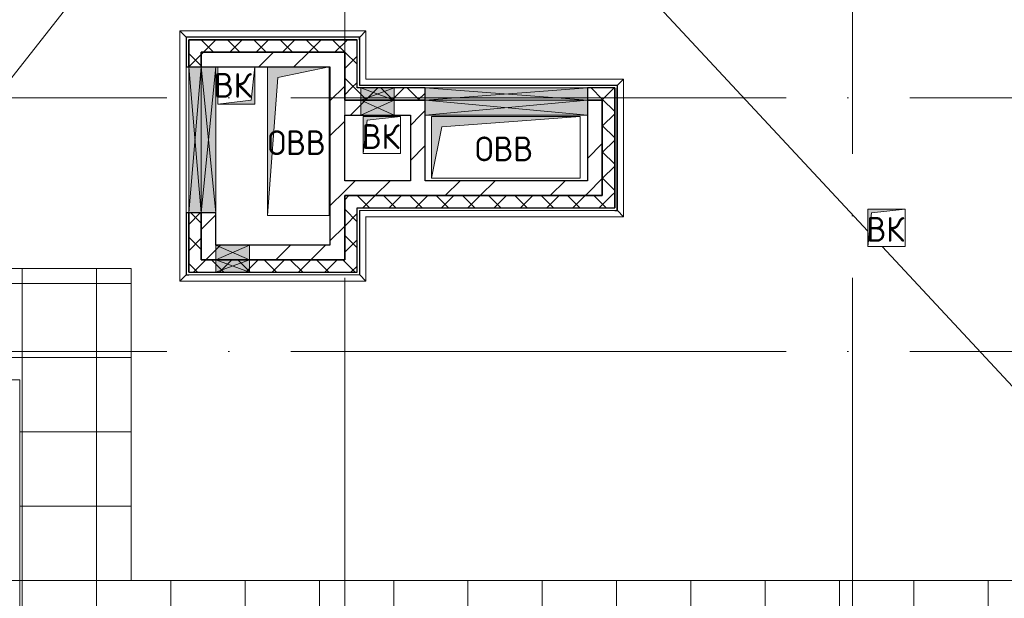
# Model space of a CAD drawing. Header units: millimetres. Extents: x -30540 to 150652, y -11730 to 123410.
# Tile 109 of 113: x 113980 to 121932, y 79656 to 84332. Entities that reach past the tile are written whole.
import ezdxf

# ---------------------------------------------------------------- set-up
doc = ezdxf.new("R2010")
doc.units = ezdxf.units.MM
doc.linetypes.add('ADSK_Линия сетки', pattern=[5000, 4000, -500, 0, -500])
for name, color, linetype, lineweight in [('A-____-NOTE-TEXT', 7, 'Continuous', 18), ('A-GENM-____-OTLN', 7, 'Continuous', 18), ('A-GLAZ-____-MCUT', 7, 'Continuous', 9), ('A-GLAZ-____-OTLN', 7, 'Continuous', 18), ('A-ROOF-____-OTLN', 7, 'Continuous', 18), ('A-ROOF-____-PATT', 7, 'Continuous', 18), ('A-WALL-____-MCUT', 7, 'Continuous', 40), ('A-WALL-____-OTLN', 7, 'Continuous', 18), ('A-WALL-____-PATT', 7, 'Continuous', 40), ('M-EQPM-____-OTLN', 7, 'Continuous', 18), ('S-GRID-____-OTLN', 7, 'Continuous', 9)]:
    doc.layers.add(name, color=color, linetype=linetype, lineweight=lineweight)
doc.styles.add('GOST Common', font='GOST_Common.ttf', dxfattribs={"height": 200})
pattern_1 = [(45, (0, 0), (-424.264, 424.264), []), (45, (0, 282.8), (-424.264, 424.264), [])]
pattern_2 = [(45, (0, 0), (-106.06602, 106.06602), []), (135, (0, 0), (-106.06602, -106.06602), [])]

# ---------------------------------------------------------------- blocks, each defined once
blk = doc.blocks.new('АР_Канал вертикальный прямоугольный - ВК-V47-Кровля ЭЛ')
at = {"layer": 'M-EQPM-____-OTLN', "lineweight": 13, "true_color": 0xe2e2e2}
blk.add_hatch(color=254, dxfattribs=at).paths.add_polyline_path([(-150, -150), (-120, 120), (150, 150), (-150, 150)])
at = {"layer": 'M-EQPM-____-OTLN', "color": 253, "lineweight": 13, "true_color": 0xaaaaaa}
for p, q in [((150, 150), (-150, 150)), ((-150, 150), (-150, -150)), ((150, 150), (-150, 150)), ((-150, 150), (-150, -150)), ((-150, -150), (-150, 150)), ((-150, 150), (150, 150)), ((-150, -150), (-120, 120)), ((-150, -150), (-120, 120)), ((-120, 120), (150, 150)), ((-120, 120), (150, 150)), ((150, -150), (150, 150)), ((150, 150), (150, -150)), ((-150, -150), (150, -150)), ((150, -150), (-150, -150))]:
    blk.add_line(p, q, dxfattribs=at)
blk = doc.blocks.new('АР_Канал вертикальный прямоугольный - ВК-7292117-Кровля ЭЛ')
at = {"layer": 'M-EQPM-____-OTLN', "lineweight": 13, "true_color": 0xe2e2e2}
blk.add_hatch(color=254, dxfattribs=at).paths.add_polyline_path([(-150, -150), (-120, 120), (150, 150), (-150, 150)])
at = {"layer": 'M-EQPM-____-OTLN', "color": 253, "lineweight": 13, "true_color": 0xaaaaaa}
for p, q in [((150, 150), (-150, 150)), ((-150, 150), (-150, -150)), ((150, 150), (-150, 150)), ((-150, 150), (-150, -150)), ((-150, -150), (-150, 150)), ((-150, 150), (150, 150)), ((-150, -150), (-120, 120)), ((-150, -150), (-120, 120)), ((-120, 120), (150, 150)), ((-120, 120), (150, 150)), ((150, -150), (150, 150)), ((150, 150), (150, -150)), ((-150, -150), (150, -150)), ((150, -150), (-150, -150))]:
    blk.add_line(p, q, dxfattribs=at)
blk = doc.blocks.new('АР_Канал вертикальный прямоугольный - ВК-V48-Кровля ЭЛ')
at = {"layer": 'M-EQPM-____-OTLN', "lineweight": 13, "true_color": 0xe2e2e2}
blk.add_hatch(color=254, dxfattribs=at).paths.add_polyline_path([(86.8, 150), (-150, 150), (-150, -150), (-120, 120), (150, 150)])
at = {"layer": 'M-EQPM-____-OTLN', "color": 253, "lineweight": 13, "true_color": 0xaaaaaa}
for p, q in [((150, 150), (-150, 150)), ((-150, 150), (-150, -150)), ((150, 150), (-150, 150)), ((-150, 150), (-150, -150)), ((-150, -150), (-150, 150)), ((-150, 150), (150, 150)), ((-150, -150), (-120, 120)), ((-150, -150), (-120, 120)), ((-120, 120), (150, 150)), ((-120, 120), (150, 150)), ((150, -150), (150, 150)), ((150, 150), (150, -150))]:
    blk.add_line(p, q, dxfattribs=at)
blk = doc.blocks.new('АР_Канал вертикальный прямоугольный - ОВВ-V52-Кровля ЭЛ')
at = {"layer": 'M-EQPM-____-OTLN', "lineweight": 13, "true_color": 0xe2e2e2}
blk.add_hatch(color=254, dxfattribs=at).paths.add_polyline_path([(-600, -250), (-515, 165), (600, 250), (-600, 250)])
at = {"layer": 'M-EQPM-____-OTLN', "color": 253, "lineweight": 13, "true_color": 0xaaaaaa}
for p, q in [((600, 250), (-600, 250)), ((-600, 250), (-600, -250)), ((600, 250), (-600, 250)), ((-600, 250), (-600, -250)), ((-600, -250), (-600, 250)), ((-600, 250), (600, 250)), ((-515, 165), (600, 250)), ((-515, 165), (600, 250)), ((600, -250), (600, 250)), ((600, 250), (600, -250)), ((-600, -250), (-515, 165)), ((-600, -250), (-515, 165)), ((-600, -250), (600, -250)), ((600, -250), (-600, -250))]:
    blk.add_line(p, q, dxfattribs=at)
blk = doc.blocks.new('АР_Канал вертикальный прямоугольный - ОВВ-7476164-Кровля ЭЛ')
at = {"layer": 'M-EQPM-____-OTLN', "lineweight": 13, "true_color": 0xe2e2e2}
blk.add_hatch(color=254, dxfattribs=at).paths.add_polyline_path([(-250, -600), (-165, 515), (250, 600), (-250, 600), (-250, -312.3)])
at = {"layer": 'M-EQPM-____-OTLN', "color": 253, "lineweight": 13, "true_color": 0xaaaaaa}
for p, q in [((-250, 600), (-250, -600)), ((-250, 600), (-250, -600)), ((-250, -600), (-250, 600)), ((-165, 515), (250, 600)), ((-165, 515), (250, 600)), ((250, -600), (250, 600)), ((250, 600), (250, -600)), ((-250, -600), (-165, 515)), ((-250, -600), (-165, 515)), ((-250, -600), (250, -600)), ((250, -600), (-250, -600))]:
    blk.add_line(p, q, dxfattribs=at)
blk = doc.blocks.new('АР_Отверстие прямоугольное - ВК-6814870-Кровля ЭЛ')
at = {"layer": 'A-GLAZ-____-OTLN', "lineweight": 13, "true_color": 0xf0f0f0}
blk.add_hatch(color=7, dxfattribs=at).paths.add_polyline_path([(780, 60), (-530, 60), (-530, -60), (780, -60)])
at = {"layer": 'A-GLAZ-____-MCUT', "color": 253, "lineweight": 15, "true_color": 0xaaaaaa}
for p, q in [((-530, 60), (-530, -60)), ((780, 60), (780, -60))]:
    blk.add_line(p, q, dxfattribs=at)
at = {"layer": 'A-GLAZ-____-OTLN', "color": 253, "lineweight": 5, "true_color": 0xaaaaaa}
for p, q in [((780, 60), (-530, -60)), ((-530, 60), (780, -60))]:
    blk.add_line(p, q, dxfattribs=at)
at = {"layer": 'A-GLAZ-____-OTLN', "color": 253, "lineweight": 13, "true_color": 0xaaaaaa}
for p, q in [((780, 60), (-530, 60)), ((-530, 60), (-530, -60)), ((780, -60), (780, 60)), ((-530, -60), (780, -60))]:
    blk.add_line(p, q, dxfattribs=at)
blk = doc.blocks.new('АР_Отверстие прямоугольное - ВК-6815299-Кровля ЭЛ')
at = {"layer": 'A-GLAZ-____-OTLN', "lineweight": 13, "true_color": 0xf0f0f0}
blk.add_hatch(color=7, dxfattribs=at).paths.add_polyline_path([(-530, -50), (780, -50), (780, 50), (-530, 50)])
at = {"layer": 'A-GLAZ-____-MCUT', "color": 253, "lineweight": 15, "true_color": 0xaaaaaa}
for p, q in [((-530, 50), (-530, -50)), ((780, 50), (780, -50))]:
    blk.add_line(p, q, dxfattribs=at)
at = {"layer": 'A-GLAZ-____-OTLN', "color": 253, "lineweight": 5, "true_color": 0xaaaaaa}
for p, q in [((780, 50), (-530, -50)), ((-530, 50), (780, -50))]:
    blk.add_line(p, q, dxfattribs=at)
at = {"layer": 'A-GLAZ-____-OTLN', "color": 253, "lineweight": 13, "true_color": 0xaaaaaa}
for p, q in [((780, 50), (-530, 50)), ((-530, 50), (-530, -50)), ((780, -50), (780, 50)), ((-530, -50), (780, -50))]:
    blk.add_line(p, q, dxfattribs=at)
blk = doc.blocks.new('АР_Отверстие прямоугольное - ВК-7933436-Кровля ЭЛ')
at = {"layer": 'A-GLAZ-____-OTLN', "lineweight": 13, "true_color": 0xf0f0f0}
blk.add_hatch(color=7, dxfattribs=at).paths.add_polyline_path([(-10, -60), (260, -60), (260, 60), (-10, 60)])
at = {"layer": 'A-GLAZ-____-MCUT', "color": 253, "lineweight": 15, "true_color": 0xaaaaaa}
for p, q in [((-10, 60), (-10, -60)), ((260, 60), (260, -60))]:
    blk.add_line(p, q, dxfattribs=at)
at = {"layer": 'A-GLAZ-____-OTLN', "color": 253, "lineweight": 5, "true_color": 0xaaaaaa}
for p, q in [((260, 60), (-10, -60)), ((-10, 60), (260, -60))]:
    blk.add_line(p, q, dxfattribs=at)
at = {"layer": 'A-GLAZ-____-OTLN', "color": 253, "lineweight": 13, "true_color": 0xaaaaaa}
for p, q in [((260, 60), (-10, 60)), ((-10, 60), (-10, -60)), ((260, -60), (260, 60)), ((-10, -60), (260, -60))]:
    blk.add_line(p, q, dxfattribs=at)
blk = doc.blocks.new('АР_Отверстие прямоугольное - ВК-7933574-Кровля ЭЛ')
at = {"layer": 'A-GLAZ-____-OTLN', "lineweight": 13, "true_color": 0xf0f0f0}
blk.add_hatch(color=7, dxfattribs=at).paths.add_polyline_path([(260, 50), (-10, 50), (-10, -50), (260, -50)])
at = {"layer": 'A-GLAZ-____-MCUT', "color": 253, "lineweight": 15, "true_color": 0xaaaaaa}
for p, q in [((-10, 50), (-10, -50)), ((260, 50), (260, -50))]:
    blk.add_line(p, q, dxfattribs=at)
at = {"layer": 'A-GLAZ-____-OTLN', "color": 253, "lineweight": 5, "true_color": 0xaaaaaa}
for p, q in [((260, 50), (-10, -50)), ((-10, 50), (260, -50))]:
    blk.add_line(p, q, dxfattribs=at)
at = {"layer": 'A-GLAZ-____-OTLN', "color": 253, "lineweight": 13, "true_color": 0xaaaaaa}
for p, q in [((260, 50), (-10, 50)), ((-10, 50), (-10, -50)), ((260, -50), (260, 50)), ((-10, -50), (260, -50))]:
    blk.add_line(p, q, dxfattribs=at)
blk = doc.blocks.new('АР_Отверстие прямоугольное - ВК-6777449-Кровля ЭЛ')
at = {"layer": 'A-GLAZ-____-OTLN', "lineweight": 13, "true_color": 0xf0f0f0}
blk.add_hatch(color=7, dxfattribs=at).paths.add_polyline_path([(-465, -60), (715, -60), (715, 60), (-465, 60)])
at = {"layer": 'A-GLAZ-____-MCUT', "color": 253, "lineweight": 15, "true_color": 0xaaaaaa}
for p, q in [((-465, 60), (-465, -60)), ((715, 60), (715, -60))]:
    blk.add_line(p, q, dxfattribs=at)
at = {"layer": 'A-GLAZ-____-OTLN', "color": 253, "lineweight": 5, "true_color": 0xaaaaaa}
for p, q in [((715, 60), (-465, -60)), ((-465, 60), (715, -60))]:
    blk.add_line(p, q, dxfattribs=at)
at = {"layer": 'A-GLAZ-____-OTLN', "color": 253, "lineweight": 13, "true_color": 0xaaaaaa}
for p, q in [((715, 60), (-465, 60)), ((-465, 60), (-465, -60)), ((715, -60), (715, 60)), ((-465, -60), (715, -60))]:
    blk.add_line(p, q, dxfattribs=at)
blk = doc.blocks.new('АР_Отверстие прямоугольное - ВК-6778464-Кровля ЭЛ')
at = {"layer": 'A-GLAZ-____-OTLN', "lineweight": 13, "true_color": 0xf0f0f0}
blk.add_hatch(color=7, dxfattribs=at).paths.add_polyline_path([(715, 50), (-465, 50), (-465, -50), (715, -50)])
at = {"layer": 'A-GLAZ-____-MCUT', "color": 253, "lineweight": 15, "true_color": 0xaaaaaa}
for p, q in [((-465, 50), (-465, -50)), ((715, 50), (715, -50))]:
    blk.add_line(p, q, dxfattribs=at)
at = {"layer": 'A-GLAZ-____-OTLN', "color": 253, "lineweight": 5, "true_color": 0xaaaaaa}
for p, q in [((715, 50), (-465, -50)), ((-465, 50), (715, -50))]:
    blk.add_line(p, q, dxfattribs=at)
at = {"layer": 'A-GLAZ-____-OTLN', "color": 253, "lineweight": 13, "true_color": 0xaaaaaa}
for p, q in [((715, 50), (-465, 50)), ((-465, 50), (-465, -50)), ((715, -50), (715, 50)), ((-465, -50), (715, -50))]:
    blk.add_line(p, q, dxfattribs=at)
blk = doc.blocks.new('_GM_Dt-St-D_Фартук гнутый из оцинкованной стали_Пристенный_Тип 1__c-верхняя кромка с отгибом_ - ФС-1_3_50х70У100-1_5_t__RAL7016-7555912-Кровля ЭЛ')
at = {"layer": 'A-GENM-____-OTLN', "color": 253, "lineweight": 13, "true_color": 0xaaaaaa}
for p, q in [((0, 50), (2081.5, 50)), ((50, 0), (0, 50)), ((50, 0), (2131.5, 0)), ((50, 0), (50, -1.5)), ((2131.5, -1.5), (2131.5, 0)), ((71.5, -1.5), (2131.5, -1.5))]:
    blk.add_line(p, q, dxfattribs=at)
blk = doc.blocks.new('_GM_Dt-St-D_Фартук гнутый из оцинкованной стали_Пристенный_Тип 1__c-верхняя кромка с отгибом_ - ФС-1_3_50х70У100-1_5_t__RAL7016-7555908-Кровля ЭЛ')
at = {"layer": 'A-GENM-____-OTLN', "color": 253, "lineweight": 13, "true_color": 0xaaaaaa}
for p, q in [((0, 50), (1503, 50)), ((50, 0), (0, 50)), ((50, 0), (1453, 0)), ((50, 0), (50, -1.5)), ((1503, 50), (1453, 0)), ((1453, -1.5), (1453, 0)), ((50, -1.5), (1431.5, -1.5))]:
    blk.add_line(p, q, dxfattribs=at)
blk = doc.blocks.new('_GM_Dt-St-D_Фартук гнутый из оцинкованной стали_Пристенный_Тип 1__c-верхняя кромка с отгибом_ - ФС-1_3_50х70У100-1_5_t__RAL7016-7555964-Кровля ЭЛ')
at = {"layer": 'A-GENM-____-OTLN', "color": 253, "lineweight": 13, "true_color": 0xaaaaaa}
for p, q in [((50, 1.5), (50, 0)), ((1973, 0), (50, 0)), ((1973, 0), (1973, 1.5)), ((1973, 0), (2023, -50)), ((0, -50), (50, 0)), ((2023, -50), (0, -50))]:
    blk.add_line(p, q, dxfattribs=at)
blk = doc.blocks.new('_GM_Dt-St-D_Фартук гнутый из оцинкованной стали_Пристенный_Тип 1__c-верхняя кромка с отгибом_ - ФС-1_3_50х70У100-1_5_t__RAL7016-7555901-Кровля ЭЛ')
at = {"layer": 'A-GENM-____-OTLN', "color": 253, "lineweight": 13, "true_color": 0xaaaaaa}
for p, q in [((0, 50), (391.5, 50)), ((50, 0), (0, 50)), ((50, 0), (441.5, 0)), ((50, 0), (50, -1.5)), ((441.5, -1.5), (441.5, 0)), ((71.5, -1.5), (441.5, -1.5))]:
    blk.add_line(p, q, dxfattribs=at)
blk = doc.blocks.new('_GM_Dt-St-D_Фартук гнутый из оцинкованной стали_Пристенный_Тип 1__c-верхняя кромка с отгибом_ - ФС-1_3_50х70У100-1_5_t__RAL7016-V57-Кровля ЭЛ')
at = {"layer": 'A-GENM-____-OTLN', "color": 253, "lineweight": 13, "true_color": 0xaaaaaa}
for p, q in [((50, 1.5), (50, 0)), ((2131.5, 1.5), (50, 1.5)), ((2131.5, 0), (50, 0)), ((2131.5, 0), (2131.5, 1.5)), ((0, -50), (50, 0)), ((2081.5, -50), (0, -50))]:
    blk.add_line(p, q, dxfattribs=at)
blk = doc.blocks.new('_GM_Dt-St-D_Фартук гнутый из оцинкованной стали_Пристенный_Тип 1__c-верхняя кромка с отгибом_ - ФС-1_3_50х70У100-1_5_t__RAL7016-7555905-Кровля ЭЛ')
at = {"layer": 'A-GENM-____-OTLN', "color": 253, "lineweight": 13, "true_color": 0xaaaaaa}
for p, q in [((50, 1.5), (50, 0)), ((1453, 0), (50, 0)), ((1453, 0), (1453, 1.5)), ((1453, 0), (1503, -50)), ((0, -50), (50, 0)), ((1503, -50), (0, -50))]:
    blk.add_line(p, q, dxfattribs=at)
blk = doc.blocks.new('_GM_Dt-St-D_Фартук гнутый из оцинкованной стали_Пристенный_Тип 1__c-верхняя кромка с отгибом_ - ФС-1_3_50х70У100-1_5_t__RAL7016-7561398-Кровля ЭЛ')
at = {"layer": 'A-GENM-____-OTLN', "color": 253, "lineweight": 13, "true_color": 0xaaaaaa}
for p, q in [((0, 0), (521.5, 0)), ((0, 0), (0, -1.5)), ((50, 50), (571.5, 50)), ((571.5, 50), (521.5, 0)), ((521.5, -1.5), (521.5, 0)), ((0, -1.5), (521.5, -1.5))]:
    blk.add_line(p, q, dxfattribs=at)
blk = doc.blocks.new('_GM_Dt-St-D_Фартук гнутый из оцинкованной стали_Пристенный_Тип 1__c-верхняя кромка с отгибом_ - ФС-1_3_50х70У100-1_5_t__RAL7016-V58-Кровля ЭЛ')
at = {"layer": 'A-GENM-____-OTLN', "color": 253, "lineweight": 13, "true_color": 0xaaaaaa}
for p, q in [((0, 50), (1113, 50)), ((50, 0), (0, 50)), ((50, 0), (1063, 0)), ((50, 0), (50, -1.5)), ((1113, 50), (1063, 0)), ((1063, -1.5), (1063, 0)), ((50, -1.5), (71.5, -1.5))]:
    blk.add_line(p, q, dxfattribs=at)
blk = doc.blocks.new('Наметкина 10_РД_АР_К3_отсоединено_rvt-1-Кровля ЭЛ')
at = {"layer": 'A-ROOF-____-PATT', "lineweight": 5, "true_color": 0xd2d2d2}
h = blk.add_hatch(dxfattribs=at)
h.set_pattern_fill('FP_14', color=254, style=0, pattern_type=2)
h.set_pattern_definition([(0, (0, 0), (0, 600), []), (90, (0, 0), (-600, 4e-14), [])])
h.paths.add_polyline_path([(84989.6, 76250), (85101.5, 76250), (85101.5, 85261), (88675.3, 85261), (88675.3, 89725), (95725.3, 89725), (95725.3, 86171.5), (95751.8, 86171.5), (95751.8, 81328.5), (95725.3, 81328.5), (95725.3, 81020), (93155.3, 81020), (93155.3, 77690), (94055.3, 77690), (94055.3, 80120), (96625.3, 80120), (96625.3, 85950), (99800.3, 85950), (99800.3, 88410), (103091.7, 88410), (103091.7, 81075), (102295.3, 81075), (102295.3, 81065), (102045.3, 81065), (102045.3, 81075), (100100.3, 81075), (100100.3, 80175), (108900.3, 80175), (108900.3, 81422), (113980.3, 81422), (113980.3, 78900), (125861.4, 78900), (125861.4, 89310), (109999.3, 89310), (109999.3, 92647.9), (103091.7, 92647.9), (103091.7, 89310), (96676.3, 89310), (96676.3, 90625), (75676.8, 90625), (75676.8, 89725), (87775.3, 89725), (87775.3, 86161), (84201.5, 86161), (84201.5, 81350), (82201.5, 81350), (82201.5, 80390), (75135.3, 80390), (75135.3, 82150), (66605.3, 82150), (66605.3, 85800), (69728.8, 85800), (69728.8, 86800), (65705.3, 86800), (65705.3, 85850), (65735.3, 85850), (65735.3, 85550), (65705.3, 85550), (65705.3, 83050), (65735.3, 83050), (65735.3, 82750), (65705.3, 82750), (65705.3, 81250), (73695.3, 81250), (73695.3, 79490), (82201.5, 79490), (82201.5, 78250), (84331.5, 78250), (84331.5, 76250)])
h.paths.add_polyline_path([(114880.3, 79800), (114880.3, 82322), (108000.3, 82322), (108000.3, 81075), (104005.3, 81075), (104005.3, 91747.9), (109099.3, 91747.9), (109099.3, 85625.1), (114880.3, 85625.1), (114880.3, 88410), (124961.4, 88410), (124961.4, 85826.5), (125006.8, 85826.5), (125006.8, 83673.5), (124961.4, 83673.5), (124961.4, 79800), (117687.1, 79800)])
h.paths.add_polyline_path([(97735.3, 86000), (97705.3, 86000), (97705.3, 86300), (98005.3, 86300), (98005.3, 86000)])
h.paths.add_polyline_path([(113599.9, 86525.1), (109999.3, 86525.1), (109999.3, 88410), (113980.3, 88410), (113980.3, 86525.1)])
h.paths.add_polyline_path([(75625.3, 89725), (75625.3, 90625), (75605.3, 90625), (75605.3, 89725)])
at = {"layer": 'A-WALL-____-PATT', "lineweight": 5, "true_color": 0xaaaaaa}
h = blk.add_hatch(dxfattribs=at)
h.set_pattern_fill('FP_13', color=253, style=0, pattern_type=2)
h.set_pattern_definition(pattern_2)
h.paths.add_polyline_path([(115345.3, 82390), (115445.3, 82390), (115445.3, 82770), (115345.3, 82770)])
h.paths.add_polyline_path([(115345.3, 83950), (115445.3, 83950), (115445.3, 84170), (115345.3, 84170)])
h = blk.add_hatch(dxfattribs=at)
h.set_pattern_fill('FP_13', color=253, style=0, pattern_type=2)
h.set_pattern_definition(pattern_2)
h.paths.add_polyline_path([(115445.3, 84070), (116705.3, 84070), (116705.3, 84170), (115445.3, 84170)])
h = blk.add_hatch(dxfattribs=at)
h.set_pattern_fill('FP_12', color=253, style=0, pattern_type=2)
h.set_pattern_definition(pattern_1)
h.paths.add_polyline_path([(115445.3, 83950), (116485.3, 83950), (116485.3, 84070), (115445.3, 84070)])
h = blk.add_hatch(dxfattribs=at)
h.set_pattern_fill('FP_12', color=253, style=0, pattern_type=2)
h.set_pattern_definition(pattern_1)
h.paths.add_polyline_path([(116485.3, 82510), (116605.3, 82510), (116605.3, 84070), (116485.3, 84070), (116485.3, 83037.7)])
h = blk.add_hatch(dxfattribs=at)
h.set_pattern_fill('FP_13', color=253, style=0, pattern_type=2)
h.set_pattern_definition(pattern_2)
h.paths.add_polyline_path([(116605.3, 83780), (116705.3, 83780), (116705.3, 84070), (116605.3, 84070)])
h = blk.add_hatch(dxfattribs=at)
h.set_pattern_fill('FP_13', color=253, style=0, pattern_type=2)
h.set_pattern_definition(pattern_2)
h.paths.add_polyline_path([(116605.3, 83680), (117255.3, 83680), (117255.3, 83780), (116605.3, 83780)])
h.paths.add_polyline_path([(118565.3, 83680), (118685.3, 83680), (118685.3, 83780), (118565.3, 83780)])
h = blk.add_hatch(dxfattribs=at)
h.set_pattern_fill('FP_13', color=253, style=0, pattern_type=2)
h.set_pattern_definition(pattern_2)
h.paths.add_polyline_path([(118685.3, 82910), (118785.3, 82910), (118785.3, 83780), (118685.3, 83780), (118685.3, 83680)])
h = blk.add_hatch(dxfattribs=at)
h.set_pattern_fill('FP_12', color=253, style=0, pattern_type=2)
h.set_pattern_definition(pattern_1)
h.paths.add_polyline_path([(116605.3, 83560), (117255.3, 83560), (117255.3, 83680), (116605.3, 83680)])
h = blk.add_hatch(dxfattribs=at)
h.set_pattern_fill('FP_12', color=253, style=0, pattern_type=2)
h.set_pattern_definition(pattern_1)
h.paths.add_polyline_path([(118565.3, 82910), (118685.3, 82910), (118685.3, 83680), (118565.3, 83680), (118565.3, 83030)])
h = blk.add_hatch(dxfattribs=at)
h.set_pattern_fill('FP_12', color=253, style=0, pattern_type=2)
h.set_pattern_definition(pattern_1)
h.paths.add_polyline_path([(117135.3, 83030), (117255.3, 83030), (117255.3, 83560), (117135.3, 83560), (117135.3, 83037.7)])
h = blk.add_hatch(dxfattribs=at)
h.set_pattern_fill('FP_12', color=253, style=0, pattern_type=2)
h.set_pattern_definition(pattern_1)
h.paths.add_polyline_path([(116605.3, 82910), (118565.3, 82910), (118565.3, 83030), (116605.3, 83030)])
h = blk.add_hatch(dxfattribs=at)
h.set_pattern_fill('FP_13', color=253, style=0, pattern_type=2)
h.set_pattern_definition(pattern_2)
h.paths.add_polyline_path([(116605.3, 82810), (118785.3, 82810), (118785.3, 82910), (116605.3, 82910)])
h = blk.add_hatch(dxfattribs=at)
h.set_pattern_fill('FP_13', color=253, style=0, pattern_type=2)
h.set_pattern_definition(pattern_2)
h.paths.add_polyline_path([(116605.3, 82390), (116705.3, 82390), (116705.3, 82810), (116605.3, 82810)])
h = blk.add_hatch(dxfattribs=at)
h.set_pattern_fill('FP_12', color=253, style=0, pattern_type=2)
h.set_pattern_definition(pattern_1)
h.paths.add_polyline_path([(115445.3, 82510), (115565.3, 82510), (115565.3, 82770), (115445.3, 82770)])
h = blk.add_hatch(dxfattribs=at)
h.set_pattern_fill('FP_12', color=253, style=0, pattern_type=2)
h.set_pattern_definition(pattern_1)
h.paths.add_polyline_path([(115445.3, 82390), (116605.3, 82390), (116605.3, 82510), (115445.3, 82510)])
h = blk.add_hatch(dxfattribs=at)
h.set_pattern_fill('FP_13', color=253, style=0, pattern_type=2)
h.set_pattern_definition(pattern_2)
h.paths.add_polyline_path([(115345.3, 82290), (116705.3, 82290), (116705.3, 82390), (115345.3, 82390)])
at = {"layer": 'A-ROOF-____-OTLN', "color": 253, "lineweight": 13, "true_color": 0xaaaaaa}
for p, q in [((114925.3, 85150), (112701.2, 82322)), ((118596.5, 85025), (120830.3, 82622.3)), ((120944, 82500), (123454.1, 79800)), ((108000.3, 82322), (114880.3, 82322)), ((114880.3, 82322), (114880.3, 79800)), ((113980.3, 81422), (108900.3, 81422)), ((113980.3, 78900), (113980.3, 81422)), ((114880.3, 79800), (124961.4, 79800))]:
    blk.add_line(p, q, dxfattribs=at)
at = {"layer": 'A-WALL-____-MCUT', "color": 253, "lineweight": 30, "true_color": 0xaaaaaa}
for p, q in [((116725.3, 84190), (115325.3, 84190)), ((115325.3, 84190), (115325.3, 84170)), ((115325.3, 84170), (115325.3, 83950)), ((115345.3, 84170), (115345.3, 83950)), ((115445.3, 84170), (115345.3, 84170)), ((115345.3, 84170), (116705.3, 84170)), ((115345.3, 83950), (115345.3, 84170)), ((116705.3, 84170), (115445.3, 84170)), ((116705.3, 84070), (116705.3, 84170)), ((116725.3, 84170), (116725.3, 84190)), ((116485.3, 84070), (115445.3, 84070)), ((115445.3, 84070), (115445.3, 83950)), ((115445.3, 84070), (116605.3, 84070)), ((115445.3, 83950), (115445.3, 84070)), ((116605.3, 84070), (116485.3, 84070)), ((116605.3, 83680), (116605.3, 84070)), ((116605.3, 84070), (116605.3, 83780)), ((116705.3, 83780), (116705.3, 84070)), ((115325.3, 83950), (115345.3, 83950)), ((115345.3, 83950), (115445.3, 83950)), ((115445.3, 83950), (115565.3, 83950)), ((115565.3, 83950), (116485.3, 83950)), ((116485.3, 83950), (116485.3, 82510)), ((116605.3, 83780), (116605.3, 83680)), ((116735.3, 83780), (116705.3, 83780)), ((117005.3, 83780), (116735.3, 83780)), ((117255.3, 83780), (117005.3, 83780)), ((117255.3, 83680), (117255.3, 83780)), ((118685.3, 83780), (118565.3, 83780)), ((118565.3, 83780), (118565.3, 83680)), ((118785.3, 83780), (118685.3, 83780)), ((118785.3, 82910), (118785.3, 83780)), ((118785.3, 83780), (118785.3, 82810)), ((118805.3, 82790), (118805.3, 83780)), ((116605.3, 83680), (116735.3, 83680)), ((116735.3, 83680), (116605.3, 83680)), ((116735.3, 83680), (117005.3, 83680)), ((117005.3, 83680), (116735.3, 83680)), ((117005.3, 83680), (117255.3, 83680)), ((117255.3, 83680), (117005.3, 83680)), ((117255.3, 83560), (117255.3, 83680)), ((118685.3, 83680), (118565.3, 83680)), ((118565.3, 83680), (118565.3, 83560)), ((118565.3, 83680), (118685.3, 83680)), ((118685.3, 82910), (118685.3, 83680)), ((118685.3, 83680), (118685.3, 82910)), ((116605.3, 83560), (116735.3, 83560)), ((116605.3, 83030), (116605.3, 83560)), ((116735.3, 83560), (117005.3, 83560)), ((117005.3, 83560), (117135.3, 83560)), ((117135.3, 83560), (117135.3, 83030)), ((117255.3, 83030), (117255.3, 83560)), ((118565.3, 83560), (118565.3, 83030)), ((117135.3, 83030), (116605.3, 83030)), ((118565.3, 83030), (117255.3, 83030)), ((116605.3, 82510), (116605.3, 82910)), ((116605.3, 82910), (118565.3, 82910)), ((118685.3, 82910), (116605.3, 82910)), ((116605.3, 82910), (116605.3, 82810)), ((118565.3, 82910), (118685.3, 82910)), ((118785.3, 82810), (118785.3, 82910)), ((116605.3, 82810), (116605.3, 82390)), ((116705.3, 82810), (118785.3, 82810)), ((116705.3, 82390), (116705.3, 82810)), ((118785.3, 82790), (118805.3, 82790)), ((115325.3, 82770), (115325.3, 82270)), ((115345.3, 82770), (115325.3, 82770)), ((115345.3, 82770), (115345.3, 82390)), ((115445.3, 82770), (115345.3, 82770)), ((115345.3, 82290), (115345.3, 82770)), ((115445.3, 82770), (115445.3, 82510)), ((115565.3, 82770), (115445.3, 82770)), ((115445.3, 82390), (115445.3, 82770)), ((115565.3, 82510), (115565.3, 82770)), ((115445.3, 82510), (115445.3, 82390)), ((115835.3, 82510), (115565.3, 82510)), ((116485.3, 82510), (115835.3, 82510)), ((116605.3, 82390), (116605.3, 82510)), ((115345.3, 82390), (115345.3, 82290)), ((115445.3, 82390), (115565.3, 82390)), ((115565.3, 82390), (115445.3, 82390)), ((115565.3, 82390), (115835.3, 82390)), ((115835.3, 82390), (115565.3, 82390)), ((115835.3, 82390), (116605.3, 82390)), ((116605.3, 82390), (115835.3, 82390)), ((116705.3, 82290), (116705.3, 82390)), ((115325.3, 82270), (115345.3, 82270)), ((115345.3, 82290), (115565.3, 82290)), ((115565.3, 82290), (115835.3, 82290)), ((115835.3, 82290), (116705.3, 82290))]:
    blk.add_line(p, q, dxfattribs=at)
at = {"layer": 'A-WALL-____-OTLN', "color": 253, "lineweight": 13, "true_color": 0xaaaaaa}
for p, q in [((115325.3, 82770), (115325.3, 83950)), ((115345.3, 83950), (115325.3, 83950)), ((115345.3, 82770), (115345.3, 83950)), ((115445.3, 83950), (115345.3, 83950)), ((115345.3, 83950), (115345.3, 82770)), ((115445.3, 82770), (115445.3, 83950)), ((115445.3, 83950), (115565.3, 83950)), ((115445.3, 83950), (115445.3, 82770)), ((115565.3, 83950), (115565.3, 82770)), ((117255.3, 83780), (118565.3, 83780)), ((117255.3, 83780), (117255.3, 83680)), ((118565.3, 83680), (118565.3, 83780)), ((118565.3, 83680), (117255.3, 83680)), ((117255.3, 83680), (118565.3, 83680)), ((117255.3, 83680), (117255.3, 83560)), ((118565.3, 83680), (118565.3, 83560)), ((118565.3, 83560), (117255.3, 83560)), ((115345.3, 82770), (115325.3, 82770)), ((115345.3, 82770), (115445.3, 82770)), ((115445.3, 82770), (115565.3, 82770))]:
    blk.add_line(p, q, dxfattribs=at)
at = {"layer": 'A-GENM-____-OTLN', "color": 253, "lineweight": 13, "true_color": 0xaaaaaa}
for name, p, rotation in [('_GM_Dt-St-D_Фартук гнутый из оцинкованной стали_Пристенный_Тип 1__c-верхняя кромка с отгибом_ - ФС-1_3_50х70У100-1_5_t__RAL7016-7555964-Кровля ЭЛ', (115323.8, 84241.5), 269.9999999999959), ('_GM_Dt-St-D_Фартук гнутый из оцинкованной стали_Пристенный_Тип 1__c-верхняя кромка с отгибом_ - ФС-1_3_50х70У100-1_5_t__RAL7016-7555905-Кровля ЭЛ', (116776.8, 84191.5), 180), ('_GM_Dt-St-D_Фартук гнутый из оцинкованной стали_Пристенный_Тип 1__c-верхняя кромка с отгибом_ - ФС-1_3_50х70У100-1_5_t__RAL7016-7555901-Кровля ЭЛ', (116726.8, 84241.5), 270.0000000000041), ('_GM_Dt-St-D_Фартук гнутый из оцинкованной стали_Пристенный_Тип 1__c-верхняя кромка с отгибом_ - ФС-1_3_50х70У100-1_5_t__RAL7016-V57-Кровля ЭЛ', (118856.8, 83801.5), 180), ('_GM_Dt-St-D_Фартук гнутый из оцинкованной стали_Пристенный_Тип 1__c-верхняя кромка с отгибом_ - ФС-1_3_50х70У100-1_5_t__RAL7016-V58-Кровля ЭЛ', (118806.8, 83851.5), 270.0000000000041), ('_GM_Dt-St-D_Фартук гнутый из оцинкованной стали_Пристенный_Тип 1__c-верхняя кромка с отгибом_ - ФС-1_3_50х70У100-1_5_t__RAL7016-7555912-Кровля ЭЛ', (118856.8, 82788.5), 180), ('_GM_Dt-St-D_Фартук гнутый из оцинкованной стали_Пристенный_Тип 1__c-верхняя кромка с отгибом_ - ФС-1_3_50х70У100-1_5_t__RAL7016-7561398-Кровля ЭЛ', (116726.8, 82790), 270.0000000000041), ('_GM_Dt-St-D_Фартук гнутый из оцинкованной стали_Пристенный_Тип 1__c-верхняя кромка с отгибом_ - ФС-1_3_50х70У100-1_5_t__RAL7016-7555908-Кровля ЭЛ', (116776.8, 82268.5), 180)]:
    blk.add_blockref(name, p, dxfattribs=dict(at, rotation=rotation))
at = {"layer": 'A-GLAZ-____-OTLN', "color": 253, "lineweight": 13, "true_color": 0xaaaaaa}
for name, p, rotation in [('АР_Отверстие прямоугольное - ВК-6778464-Кровля ЭЛ', (115395.3, 83235), 90.00000000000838), ('АР_Отверстие прямоугольное - ВК-6777449-Кровля ЭЛ', (115505.3, 83485), 270.0000000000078), ('АР_Отверстие прямоугольное - ВК-7933574-Кровля ЭЛ', (116995.3, 83730), 180), ('АР_Отверстие прямоугольное - ВК-7933436-Кровля ЭЛ', (116995.3, 83620), 180), ('АР_Отверстие прямоугольное - ВК-6814870-Кровля ЭЛ', (118035.3, 83620), 180), ('АР_Отверстие прямоугольное - ВК-7933574-Кровля ЭЛ', (115825.3, 82340), 180)]:
    blk.add_blockref(name, p, dxfattribs=dict(at, rotation=rotation))
for name, p in [('АР_Отверстие прямоугольное - ВК-6815299-Кровля ЭЛ', (117785.3, 83730)), ('АР_Отверстие прямоугольное - ВК-7933436-Кровля ЭЛ', (115575.3, 82450))]:
    blk.add_blockref(name, p, dxfattribs=at)
at = {"layer": 'M-EQPM-____-OTLN', "color": 253, "lineweight": 13, "true_color": 0xaaaaaa, "rotation": 180}
blk.add_blockref('АР_Канал вертикальный прямоугольный - ВК-V48-Кровля ЭЛ', (115730.3, 83800), dxfattribs=at)
at = {"layer": 'M-EQPM-____-OTLN', "color": 253, "lineweight": 13, "true_color": 0xaaaaaa}
for name, p in [('АР_Канал вертикальный прямоугольный - ОВВ-7476164-Кровля ЭЛ', (116230.3, 83350)), ('АР_Канал вертикальный прямоугольный - ВК-V47-Кровля ЭЛ', (116905.3, 83400)), ('АР_Канал вертикальный прямоугольный - ОВВ-V52-Кровля ЭЛ', (117905.3, 83300)), ('АР_Канал вертикальный прямоугольный - ВК-7292117-Кровля ЭЛ', (120980.3, 82650))]:
    blk.add_blockref(name, p, dxfattribs=at)
at = {"layer": 'A-____-NOTE-TEXT', "color": 253, "lineweight": 5, "true_color": 0xaaaaaa, "char_height": 200, "attachment_point": 1, "style": 'GOST Common'}
for s, insert, width in [('ВК', (115548.5, 83901.2), 400.844), ('ВК', (116743.1, 83487.2), 400.844), ('ОВВ', (115982.1, 83437.2), 609.282), ('ОВВ', (117657.1, 83387.2), 609.282), ('ВК', (120818.1, 82737.2), 400.844)]:
    blk.add_mtext(s, dxfattribs=dict(at, insert=insert, width=width))

msp = doc.modelspace()

# ---------------------------------------------------------------- linework, layer by layer
at = {"layer": 'S-GRID-____-OTLN', "color": 253, "linetype": 'ADSK_Линия сетки', "true_color": 0xaaaaaa}
for p, q in [((116605.3, 53245.6), (116605.3, 100101.1)), ((120705.3, 53245.6), (120705.3, 100101.1)), ((135169, 83700), (62296.8, 83700)), ((135169, 81650), (62296.8, 81650)), ((135169, 79800), (62296.8, 79800))]:
    msp.add_line(p, q, dxfattribs=at)

# ---------------------------------------------------------------- block references
at = {"lineweight": 5}
msp.add_blockref('Наметкина 10_РД_АР_К3_отсоединено_rvt-1-Кровля ЭЛ', (0, 0), dxfattribs=at)

doc.saveas('drawing.dxf')
